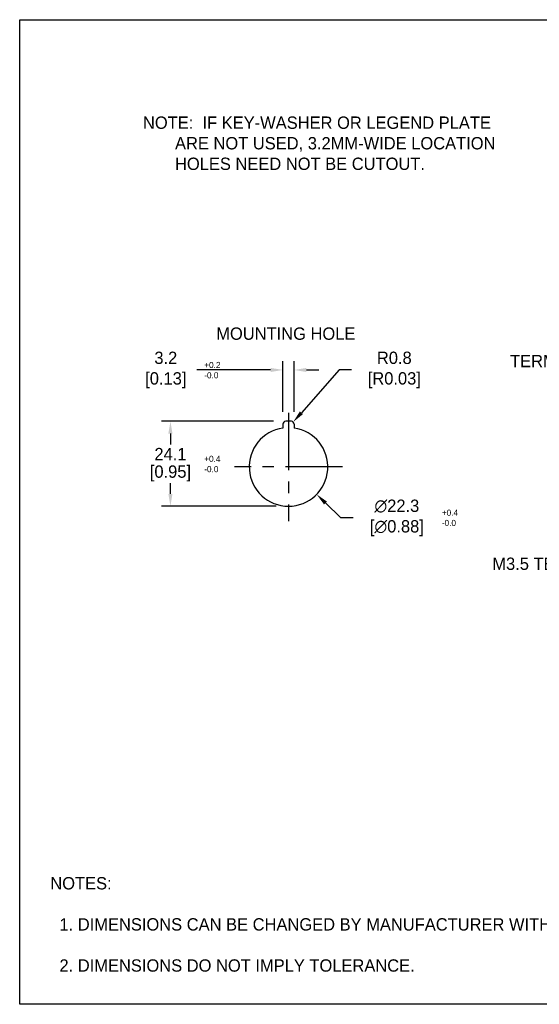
# Model space of a CAD drawing. Header units: inches. Extents: x 3 to 435, y 10 to 289.
# Tile 1 of 7: x 3 to 151, y 10 to 289. Entities that reach past the tile are written whole.
import ezdxf
from ezdxf import colors
from ezdxf.entities.mleader import LeaderData, LeaderLine
from ezdxf.math import Vec2, Vec3

# ---------------------------------------------------------------- set-up
doc = ezdxf.new("R2010")
doc.units = ezdxf.units.IN
doc.header["$LTSCALE"] = 10
doc.header["$MEASUREMENT"] = 0
doc.linetypes.add('CENTER', pattern=[0.4, 0.25, -0.05, 0.05, -0.05])
for name, color, linetype in [('CENTER', 40, 'CENTER'), ('DIMENSIONS', 140, 'Continuous'), ('TEXT', 140, 'Continuous')]:
    doc.layers.add(name, color=color, linetype=linetype)
doc.dimstyles.get("Standard").update_dxf_attribs({"dimtxt": 3.5, "dimasz": 3.5, "dimexe": 2.5, "dimexo": 3.5, "dimgap": 1, "dimtad": 0, "dimtih": 1, "dimtoh": 1, "dimdec": 1, "dimzin": 0, "dimdsep": 46, "dimtxsty": 'Standard', "dimcen": 0, "dimadec": 0, "dimazin": 0, "dimtfac": 1, "dimtdec": 1, "dimtofl": 0, "dimtmove": 0, "dimatfit": 3, "dimfxl": 1, "dimtolj": 1, "dimtzin": 0, "dimarcsym": 0})

# ---------------------------------------------------------------- blocks, each defined once
blk = doc.blocks.new('*D62')
at = {"layer": 'DEFPOINTS', "color": 0, "transparency": 16777216}
for p in [(80.57, 174.35), (81.1, 174.95)]:
    blk.add_point(p, dxfattribs=at)
at = {"layer": 'DIMENSIONS', "color": 0, "lineweight": -2, "transparency": 16777216}
for p, q in [((94.17, 189.72), (83.42, 177.57)), ((97.67, 189.72), (94.17, 189.72))]:
    blk.add_line(p, q, dxfattribs=at)
at = {"layer": 'DIMENSIONS', "color": 0, "transparency": 16777216}
blk.add_solid([(82.99, 177.95), (83.86, 177.18), (81.1, 174.95)], dxfattribs=at)
at = {"layer": 'DIMENSIONS', "color": 0, "transparency": 16777216, "insert": (109.17, 189.72), "char_height": 3.5, "attachment_point": 5}
blk.add_mtext('\\A1; R0.8\\P [R0.03]', dxfattribs=at)
blk = doc.blocks.new('*D63')
at = {"layer": 'DEFPOINTS', "color": 0, "transparency": 16777216}
for p in [(71.79, 169.98), (87.76, 154.41)]:
    blk.add_point(p, dxfattribs=at)
at = {"layer": 'DIMENSIONS', "color": 0, "lineweight": -2, "transparency": 16777216}
for p, q in [((94.6, 147.74), (90.26, 151.97)), ((98.1, 147.74), (94.6, 147.74))]:
    blk.add_line(p, q, dxfattribs=at)
at = {"layer": 'DIMENSIONS', "color": 0, "transparency": 16777216}
blk.add_solid([(90.67, 152.39), (89.86, 151.55), (87.76, 154.41)], dxfattribs=at)
at = {"layer": 'DIMENSIONS', "color": 0, "transparency": 16777216, "insert": (109.89, 147.74), "char_height": 3.5, "attachment_point": 5}
blk.add_mtext('\\A1; ∅22.3\\P [∅0.88]', dxfattribs=at)
blk = doc.blocks.new('*D64')
at = {"layer": 'DEFPOINTS', "color": 0, "transparency": 16777216}
for p in [(78.17, 189.72), (78.17, 174.35), (81.37, 174.35)]:
    blk.add_point(p, dxfattribs=at)
at = {"layer": 'DIMENSIONS', "color": 0, "lineweight": -2, "transparency": 16777216}
for p, q in [((78.17, 177.85), (78.17, 192.22)), ((81.37, 177.85), (81.37, 192.22)), ((74.67, 189.72), (53.73, 189.72)), ((84.87, 189.72), (88.37, 189.72))]:
    blk.add_line(p, q, dxfattribs=at)
at = {"layer": 'DIMENSIONS', "color": 0, "transparency": 16777216}
for points in [[(74.67, 190.3), (74.67, 189.13), (78.17, 189.72)], [(84.87, 190.3), (84.87, 189.13), (81.37, 189.72)]]:
    blk.add_solid(points, dxfattribs=at)
at = {"layer": 'DIMENSIONS', "color": 0, "transparency": 16777216, "insert": (44.27, 189.72), "char_height": 3.5, "attachment_point": 5}
blk.add_mtext('\\A1; 3.2\\P [0.13]', dxfattribs=at)
blk = doc.blocks.new('*D65')
at = {"layer": 'DEFPOINTS', "color": 0, "transparency": 16777216}
for p in [(46.23, 175.15), (78.97, 175.15), (79.77, 151.05)]:
    blk.add_point(p, dxfattribs=at)
at = {"layer": 'DIMENSIONS', "color": 0, "lineweight": -2, "transparency": 16777216}
for p, q in [((75.47, 175.15), (43.73, 175.15)), ((46.23, 171.65), (46.23, 168.6)), ((46.23, 154.55), (46.23, 157.6)), ((76.27, 151.05), (43.73, 151.05))]:
    blk.add_line(p, q, dxfattribs=at)
at = {"layer": 'DIMENSIONS', "color": 0, "transparency": 16777216}
for points in [[(45.64, 171.65), (46.81, 171.65), (46.23, 175.15)], [(45.64, 154.55), (46.81, 154.55), (46.23, 151.05)]]:
    blk.add_solid(points, dxfattribs=at)
at = {"layer": 'DIMENSIONS', "color": 0, "transparency": 16777216, "char_height": 3.5, "attachment_point": 5}
for s, insert in [('\\A1;24.1', (46.23, 165.85)), ('\\A1;[0.95]', (46.23, 160.35))]:
    blk.add_mtext(s, dxfattribs=dict(at, insert=insert))

msp = doc.modelspace()

# ---------------------------------------------------------------- linework, layer by layer
for p, q in [((78.17, 174.35), (78.17, 173.23)), ((80.57, 175.15), (78.97, 175.15)), ((81.37, 174.35), (81.37, 173.23))]:
    msp.add_line(p, q)
for centre, radius, start, end in [((79.77, 162.2), 11.15, 98.2503, 81.7497), ((78.97, 174.35), 0.8, 90, 180), ((80.57, 174.35), 0.8, 0, 90)]:
    msp.add_arc(centre, radius, start, end)
at = {"layer": 'CENTER', "ltscale": 6.5}
for p, q in [((79.77, 177.55), (79.77, 146.84)), ((95.13, 162.2), (64.42, 162.2))]:
    msp.add_line(p, q, dxfattribs=at)
at = {"layer": 'DEFPOINTS'}
msp.add_lwpolyline([(435.21, 9.71), (3.41, 9.71), (3.41, 289.11), (435.21, 289.11)], close=True, dxfattribs=at)

# ---------------------------------------------------------------- texts
at = {"layer": 'DIMENSIONS', "attachment_point": 1}
for s, width, insert, char_height in [('NOTE:  IF KEY-WASHER OR LEGEND PLATE\\P       ARE NOT USED, 3.2MM-WIDE LOCATION\\P       HOLES NEED NOT BE CUTOUT.', 149.507, (38.43, 261.64), 3.5), ('MOUNTING HOLE', 73.8823, (59.24, 201.78), 3.5), ('+0.2\\P-0.0', 17.3513, (55.83, 192), 1.75), ('+0.4\\P-0.0', 17.3513, (55.83, 165.37), 1.75), ('+0.4\\P-0.0', 17.3513, (123.31, 150.09), 1.75)]:
    msp.add_mtext_dynamic_manual_height_columns(s, width=width, gutter_width=17.5, heights=[0], dxfattribs=dict(at, insert=insert, char_height=char_height))
at = {"layer": 'DIMENSIONS', "char_height": 3.5}
for insert, attachment_point in [((98.61, 112.42), 6), ((130.2, 112.22), 4)]:
    msp.add_mtext('\\A1;', dxfattribs=dict(at, insert=insert, attachment_point=attachment_point))
at = {"layer": 'TEXT', "insert": (12.11, 45.81), "char_height": 3.5, "attachment_point": 1}
msp.add_mtext_dynamic_manual_height_columns('NOTES:\\P\\P  1. DIMENSIONS CAN BE CHANGED BY MANUFACTURER WITHOUT NOTICE.\\P  \\P  2. DIMENSIONS DO NOT IMPLY TOLERANCE.', width=279.7696, gutter_width=17.5, heights=[0], dxfattribs=at)

# ---------------------------------------------------------------- dimensions: what is measured, and where the dimension line sits
at = {"layer": 'DIMENSIONS'}
dim = msp.add_linear_dim(base=(78.17, 189.72), p1=(81.37, 174.35), p2=(78.17, 174.35), text=' <>', dimstyle='Standard', override={"dimpost": '\\X'}, dxfattribs=at)
dim.commit()
dim.dimension.update_dxf_attribs({"geometry": '*D64', "text_midpoint": (44.27, 189.72), "dimtype": 160})
dim = msp.add_radius_dim(center=(80.57, 174.35), mpoint=(81.1, 174.95), text=' <>', dimstyle='Standard', override={"dimpost": '\\X'}, dxfattribs=at)
dim.commit()
dim.dimension.update_dxf_attribs({"geometry": '*D62', "text_midpoint": (109.17, 189.72), "dimtype": 164})
dim = msp.add_linear_dim(base=(46.23, 175.15), p1=(79.77, 151.05), p2=(78.97, 175.15), angle=90, dimstyle='Standard', override={"dimpost": '\\X'}, dxfattribs=at)
dim.commit()
dim.dimension.update_dxf_attribs({"geometry": '*D65', "text_midpoint": (46.23, 163.1)})
dim = msp.add_diameter_dim_2p(p1=(71.79, 169.98), p2=(87.76, 154.41), text=' <>', dimstyle='Standard', override={"dimpost": '\\X'}, dxfattribs=at)
dim.commit()
dim.dimension.update_dxf_attribs({"geometry": '*D63', "text_midpoint": (109.89, 147.74), "dimtype": 163})

# ---------------------------------------------------------------- leaders
ml = msp.add_multileader_mtext('Standard', dxfattribs=at)
ml.set_content('M3.5 TERMINAL SCREW', color=256)
ml.set_leader_properties()
ml.build(insert=Vec2(0, 0))
ml.multileader.update_dxf_attribs({"text_left_attachment_type": 2, "text_right_attachment_type": 2, "dogleg_length": 3, "arrow_head_size": 3.5})
ctx = ml.context
ctx.base_point, ctx.char_height, ctx.arrow_head_size, ctx.landing_gap_size, ctx.plane_origin = Vec3(125.75, 134.73), 3.5, 3.5, 3, Vec3(204.3, 148.58)
ctx.left_attachment, ctx.right_attachment, ctx.text_align_type = 2, 2, 2
notes = []
notes.append((ctx, [(0, (1, 1, 0), (197.75, 134.73), (-1, 0), 3, [(0, [(204.3, 148.58)], 0, [])])]))
ctx.mtext.insert, ctx.mtext.alignment, ctx.mtext.flow_direction = Vec3(191.75, 136.48), 3, 5
at = {"layer": 'TEXT'}
ml = msp.add_multileader_mtext('Standard', dxfattribs=at)
ml.set_content('TERMINAL COVER', color=256)
ml.set_leader_properties()
ml.build(insert=Vec2(0, 0))
ml.multileader.update_dxf_attribs({"text_left_attachment_type": 2, "text_right_attachment_type": 2, "dogleg_length": 3, "arrow_head_size": 3.5})
ctx = ml.context
ctx.base_point, ctx.char_height, ctx.arrow_head_size, ctx.landing_gap_size, ctx.plane_origin = Vec3(133.48, 192.25), 3.5, 3.5, 3, Vec3(197.93, 177.98)
ctx.left_attachment, ctx.right_attachment, ctx.text_align_type = 2, 2, 2
notes.append((ctx, [(0, (1, 1, 0), (190.31, 192.25), (-1, 0), 3, [(0, [(197.93, 177.98)], 0, [])])]))
ctx.mtext.insert, ctx.mtext.alignment, ctx.mtext.flow_direction = Vec3(184.31, 194), 3, 5
for ctx, leaders in notes:
    for number, flags, end, landing, length, lines in leaders:
        leader = LeaderData()
        leader.index, (leader.has_last_leader_line, leader.has_dogleg_vector, leader.attachment_direction) = number, flags
        leader.last_leader_point, leader.dogleg_vector, leader.dogleg_length = Vec3(end), Vec3(landing), length
        for number, points, colour, breaks in lines:
            line = LeaderLine()
            line.index, line.vertices, line.color, line.breaks = number, Vec3.list(points), colors.encode_raw_color(colour), breaks
            leader.lines.append(line)
        ctx.leaders.append(leader)

doc.saveas('drawing.dxf')
